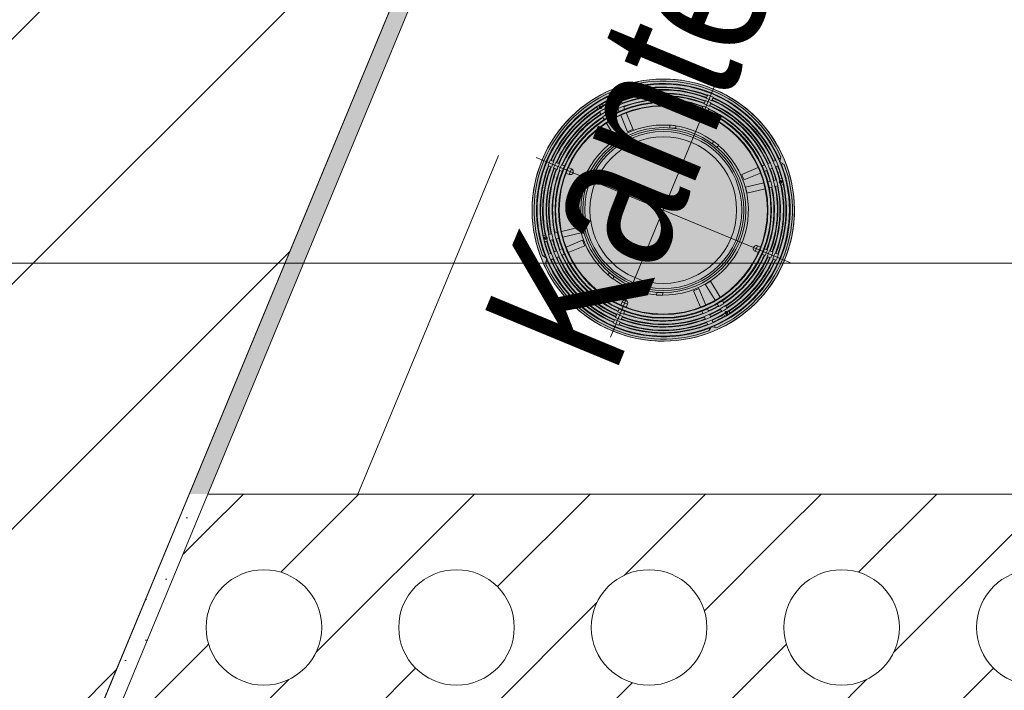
# Model space of a CAD drawing. Header units: metres. Extents: x -89 to 754, y -195 to 69.
# Tile 195 of 256: x 17.339 to 18.191, y 20.162 to 20.743. Entities that reach past the tile are written whole.
import ezdxf

# ---------------------------------------------------------------- set-up
doc = ezdxf.new("R2010")
doc.units = ezdxf.units.M
doc.header["$MEASUREMENT"] = 0
doc.linetypes.add('Strichlinie weit', pattern=[0.529167, 0.3175, -0.211667])
for name, color, linetype in [('00 Linien_Kreise_Splines', 7, 'Continuous'), ('10 Wand außen', 7, 'Continuous'), ('70 Entwässerung_Regenwasser', 7, 'Continuous'), ('70 Entwässerung_Schmutzwasser', 7, 'Continuous'), ('90 Allgemein Bemaßung', 7, 'Continuous'), ('90 Allgemein Hinweise', 7, 'Continuous'), ('95 Ausführungsplanung Bemaßung', 7, 'Continuous'), ('Neubau_95 Ausführungsplanung Bemaßung', 7, 'Continuous')]:
    doc.layers.add(name, color=color, linetype=linetype)
doc.styles.add('ERSTELLTER_STIL_3', font='ARIALN.TTF')
doc.dimstyles.new('ERSTELLTER_STIL__1', dxfattribs={"dimtxt": 0.125, "dimasz": 0.095143, "dimexe": 0.18, "dimexo": 0.25, "dimgap": 0, "dimtad": 1, "dimzin": 0, "dimdsep": 46, "dimtxsty": 'ERSTELLTER_STIL_3', "dimblk": 'ARROWHEAD_6', "dimblk1": 'ARROWHEAD_6', "dimblk2": 'ARROWHEAD_6', "dimcen": 0.09, "dimclrd": 7, "dimclre": 7, "dimclrt": 7, "dimazin": 0, "dimtfac": 1, "dimtdec": 4, "dimtmove": 0, "dimatfit": 3, "dimfxl": 1, "dimtolj": 1, "dimtzin": 0, "dimarcsym": 0})
doc.dimstyles.new('ERSTELLTER_STIL__4', dxfattribs={"dimtxt": 0.15, "dimasz": 0.095143, "dimexe": 0.18, "dimexo": 0.0625, "dimgap": 0, "dimtad": 1, "dimzin": 0, "dimdsep": 46, "dimtxsty": 'ERSTELLTER_STIL_3', "dimblk": 'ARROWHEAD_6', "dimblk1": 'ARROWHEAD_6', "dimblk2": 'ARROWHEAD_6', "dimcen": 0.09, "dimse1": 1, "dimse2": 1, "dimclrd": 7, "dimclre": 7, "dimclrt": 7, "dimazin": 0, "dimtfac": 1, "dimtdec": 4, "dimtmove": 0, "dimatfit": 3, "dimfxl": 1, "dimtolj": 1, "dimtzin": 0, "dimarcsym": 0})
doc.dimstyles.new('ERSTELLTER_STIL__7', dxfattribs={"dimtxt": 0.125, "dimasz": 0.091787, "dimexe": 0.18, "dimexo": 0.04, "dimgap": 0, "dimtad": 1, "dimtih": 1, "dimtoh": 1, "dimzin": 0, "dimdsep": 46, "dimtxsty": 'ERSTELLTER_STIL_3', "dimblk": 'ARROWHEAD_5', "dimblk1": 'ARROWHEAD_5', "dimblk2": 'ARROWHEAD_5', "dimcen": 0.09, "dimclrd": 7, "dimclre": 7, "dimclrt": 7, "dimazin": 0, "dimtfac": 1, "dimtdec": 4, "dimtmove": 0, "dimatfit": 3, "dimfxl": 1, "dimtolj": 1, "dimtzin": 0, "dimarcsym": 0})
doc.dimstyles.new('ERSTELLTER_STIL__8', dxfattribs={"dimtxt": 0.125, "dimasz": 0.091787, "dimexe": 0.18, "dimexo": 0.04, "dimgap": 0, "dimtad": 1, "dimtih": 1, "dimtoh": 1, "dimzin": 0, "dimdsep": 46, "dimtxsty": 'ERSTELLTER_STIL_3', "dimblk": 'ARROWHEAD_5', "dimblk1": 'ARROWHEAD_5', "dimblk2": 'ARROWHEAD_5', "dimcen": 0.09, "dimclrd": 7, "dimclre": 7, "dimclrt": 7, "dimazin": 0, "dimtfac": 1, "dimtdec": 4, "dimtmove": 2, "dimatfit": 3, "dimfxl": 1, "dimtolj": 1, "dimtzin": 0, "dimarcsym": 0})
pattern_1 = [(45, (0, 0), (-0.01767767, 0.01767767), [0, -0.025])]

# ---------------------------------------------------------------- blocks, each defined once
blk = doc.blocks.new('*X123')
at = {"layer": '10 Wand außen', "color": 250, "linetype": 'Continuous', "lineweight": 18, "true_color": 0x1f1f1f}
for p, q in [((17.5, 20.3), (17.53221, 20.33221)), ((17.56451, 20.26451), (17.63221, 20.33221)), ((17.59512, 20.19512), (17.73221, 20.33221)), ((17.75202, 20.25202), (17.83221, 20.33221)), ((17.86179, 20.26179), (17.93221, 20.33221)), ((18, 20.3), (18.03221, 20.33221)), ((18.06451, 20.26451), (18.13221, 20.33221)), ((18.09512, 20.19512), (18.23221, 20.33221)), ((17.47978, 20.27978), (17.5, 20.3)), ((17.93118, 20.23118), (18, 20.3)), ((17.69512, 20.09512), (17.83821, 20.23821)), ((17.40907, 20.10907), (17.5, 20.2)), ((17.5, 20.2), (17.50215, 20.20215)), ((17.89785, 20.09785), (18, 20.2)), ((18, 20.2), (18.00215, 20.20215)), ((17.59221, 20.09221), (17.68131, 20.18131)), ((18.09221, 20.09221), (18.18131, 20.18131)), ((17.5, 20.1), (17.57155, 20.17155)), ((17.79221, 20.09221), (17.86882, 20.16882)), ((18, 20.1), (18.07155, 20.17155))]:
    blk.add_line(p, q, dxfattribs=at)
for centre in [(17.55, 20.21667), (17.71667, 20.21667), (17.88333, 20.21667), (18.05, 20.21667), (18.21667, 20.21667)]:
    blk.add_circle(centre, 0.05, dxfattribs=at)
blk = doc.blocks.new('*D609')
at = {"layer": '95 Ausführungsplanung Bemaßung', "color": 7, "linetype": 'Continuous', "lineweight": 9}
for p, q in [((18.278, 24.70812), (18.2238, 24.83898)), ((18.2509, 24.77355), (18.27965, 24.84294)), ((18.33764, 24.73762), (18.16416, 24.80948)), ((14.98903, 16.89869), (18.2509, 24.77355)), ((14.96193, 16.96411), (15.01613, 16.83326)), ((15.07577, 16.86276), (14.90228, 16.93462)), ((14.96028, 16.82929), (14.98903, 16.89869))]:
    blk.add_line(p, q, dxfattribs=at)
at = {"layer": '95 Ausführungsplanung Bemaßung', "color": 7, "lineweight": 9, "insert": (16.54762, 20.64866), "char_height": 0.15, "attachment_point": 7, "rotation": 67.5, "style": 'ERSTELLTER_STIL_3'}
blk.add_mtext('\\A1;{\\pql;\\fArial Narrow|b0|i0|c0|p0;\\W1.000000;8,52\\fArial Narrow|b0|i0|c0|p0;\\W1.000000;\\A1{\\H.66x;\\S5^  ;}}', dxfattribs=at)
blk = doc.blocks.new('ARROWHEAD_6')
at = {"color": 0, "linetype": 'Continuous', "lineweight": 0}
for p, q in [((-0.5, -0.5), (0.5, 0.5)), ((0, 0), (-1, 0))]:
    blk.add_line(p, q, dxfattribs=at)
blk = doc.blocks.new('*D626')
at = {"layer": 'Neubau_95 Ausführungsplanung Bemaßung', "linetype": 'Continuous', "lineweight": 9}
for points in [[(15.66407, 17.59529), (15.5845, 17.65005), (15.56778, 17.60293)], [(14.41682, 16.7619), (14.44661, 16.85378), (14.39668, 16.85637)]]:
    blk.add_hatch(color=7, dxfattribs=at).paths.add_polyline_path(points)
at = {"layer": 'Neubau_95 Ausführungsplanung Bemaßung', "color": 7, "linetype": 'Continuous', "lineweight": 9}
for p, q in [((15.56778, 17.60293), (15.5845, 17.65005)), ((15.66407, 17.59529), (15.5845, 17.65005)), ((15.66407, 17.59529), (15.56778, 17.60293)), ((14.39668, 16.85637), (14.44661, 16.85378)), ((14.41682, 16.7619), (14.39668, 16.85637)), ((14.41682, 16.7619), (14.44661, 16.85378))]:
    blk.add_line(p, q, dxfattribs=at)
blk.add_arc((15.31887, 16.7619), 0.90205, 73.42888, 174.07112, dxfattribs=at)
at = {"layer": 'Neubau_95 Ausführungsplanung Bemaßung', "color": 7, "lineweight": 9, "char_height": 0.125, "attachment_point": 7, "style": 'ERSTELLTER_STIL_3'}
for s, insert in [('\\A1;{\\pql;\\fArial Narrow|b0|i0|c0|p0;\\W1.000000;ca. 112,50°}', (13.77402, 17.67309)), ('\\A1;{\\pql;\\fArial Narrow|b0|i0|c0|p0;\\W1.000000;parallel zum Bestand}', (13.77402, 17.49809))]:
    blk.add_mtext(s, dxfattribs=dict(at, insert=insert))
blk = doc.blocks.new('ARROWHEAD_5')
at = {"linetype": 'Continuous', "lineweight": 0}
blk.add_hatch(color=0, dxfattribs=at).paths.add_polyline_path([(-1, 0.2679), (0, 0), (-1, -0.2679)])
at = {"color": 0, "linetype": 'Continuous', "lineweight": 0}
blk.add_line((0, 0), (-1, 0), dxfattribs=at)
blk = doc.blocks.new('*D627')
at = {"layer": 'Neubau_95 Ausführungsplanung Bemaßung', "linetype": 'Continuous', "lineweight": 9}
for points in [[(17.39333, 24.6369), (17.37201, 24.54269), (17.42198, 24.54465)], [(18.12638, 23.53982), (18.05211, 23.60159), (18.03118, 23.55618)]]:
    blk.add_hatch(color=7, dxfattribs=at).paths.add_polyline_path(points)
at = {"layer": 'Neubau_95 Ausführungsplanung Bemaßung', "color": 7, "linetype": 'Continuous', "lineweight": 9}
for p, q in [((17.39333, 24.6369), (17.37201, 24.54269)), ((17.39333, 24.6369), (17.42198, 24.54465)), ((17.42198, 24.54465), (17.37201, 24.54269)), ((18.03118, 23.55618), (18.05211, 23.60159)), ((18.12638, 23.53982), (18.05211, 23.60159)), ((18.12638, 23.53982), (18.03118, 23.55618))]:
    blk.add_line(p, q, dxfattribs=at)
blk.add_arc((18.5808, 24.6369), 1.18747, 184.50297, 242.99703, dxfattribs=at)
at = {"layer": 'Neubau_95 Ausführungsplanung Bemaßung', "color": 7, "lineweight": 9, "char_height": 0.125, "attachment_point": 7, "style": 'ERSTELLTER_STIL_3'}
for s, insert in [('\\A1;{\\pql;\\fArial Narrow|b0|i0|c0|p0;\\W1.000000;ca. 67,50°}', (16.28319, 23.93273)), ('\\A1;{\\pql;\\fArial Narrow|b0|i0|c0|p0;\\W1.000000;parallel zum Bestand}', (16.28319, 23.75773))]:
    blk.add_mtext(s, dxfattribs=dict(at, insert=insert))
blk = doc.blocks.new('*D628')
at = {"layer": 'Neubau_95 Ausführungsplanung Bemaßung', "linetype": 'Continuous', "lineweight": 9}
for points in [[(7.01946, 24.6369), (6.9901, 24.54488), (7.04004, 24.54253)], [(5.64821, 23.72066), (5.72752, 23.66553), (5.74446, 23.71257)]]:
    blk.add_hatch(color=7, dxfattribs=at).paths.add_polyline_path(points)
at = {"layer": 'Neubau_95 Ausführungsplanung Bemaßung', "color": 7, "linetype": 'Continuous', "lineweight": 9}
for p, q in [((7.01946, 24.6369), (6.9901, 24.54488)), ((7.01946, 24.6369), (7.04004, 24.54253)), ((7.04004, 24.54253), (6.9901, 24.54488)), ((5.64821, 23.72066), (5.74446, 23.71257)), ((5.64821, 23.72066), (5.72752, 23.66553)), ((5.74446, 23.71257), (5.72752, 23.66553))]:
    blk.add_line(p, q, dxfattribs=at)
blk.add_arc((6.02773, 24.6369), 0.99173, 252.89234, 354.60766, dxfattribs=at)
at = {"layer": 'Neubau_95 Ausführungsplanung Bemaßung', "color": 7, "lineweight": 9, "char_height": 0.125, "attachment_point": 7, "style": 'ERSTELLTER_STIL_3'}
for s, insert in [('\\A1;{\\pql;\\fArial Narrow|b0|i0|c0|p0;\\W1.000000;ca. 112,50°}', (5.97242, 23.58337)), ('\\A1;{\\pql;\\fArial Narrow|b0|i0|c0|p0;\\W1.000000;parallel zum Bestand}', (5.97242, 23.40837))]:
    blk.add_mtext(s, dxfattribs=dict(at, insert=insert))
blk = doc.blocks.new('KGF 125-Top')
at = {"layer": '70 Entwässerung_Regenwasser', "linetype": 'Continuous', "lineweight": 0, "true_color": 0xfeb87f}
blk.add_hatch(color=31, dxfattribs=at).paths.add_polyline_path([(0.23268, 0.11917, 1), (0.00567, 0.11917, 1)])
at = {"layer": '70 Entwässerung_Regenwasser', "color": 7, "linetype": 'Continuous', "lineweight": 9}
for p, q in [((0.11917, 0), (0.11917, 0.23835)), ((0.11659, 0.22278), (0.11659, 0.22604)), ((0.12176, 0.22604), (0.12176, 0.22278)), ((0.11659, 0.21758), (0.11659, 0.22084)), ((0.11659, 0.21282), (0.11659, 0.21564)), ((0.12176, 0.22084), (0.12176, 0.21758)), ((0.12176, 0.21564), (0.12176, 0.21282)), ((0.11646, 0.20625), (0.12189, 0.20625)), ((0.11659, 0.20625), (0.11659, 0.20922)), ((0.12176, 0.20922), (0.12176, 0.20625)), ((0.04049, 0.19598), (0.03766, 0.19564)), ((0.04266, 0.20065), (0.04237, 0.1979)), ((0.04254, 0.19946), (0.04346, 0.19854)), ((0.04596, 0.19605), (0.04718, 0.19482)), ((0.19117, 0.19482), (0.19239, 0.19605)), ((0.19489, 0.19854), (0.19581, 0.19946)), ((0.19598, 0.1979), (0.19569, 0.20065)), ((0.20069, 0.19564), (0.19786, 0.19598)), ((0.03981, 0.19489), (0.03891, 0.19579)), ((0.04353, 0.19117), (0.0423, 0.19239)), ((0.04721, 0.18749), (0.04598, 0.18872)), ((0.04963, 0.19237), (0.05086, 0.19114)), ((0.05331, 0.18869), (0.05478, 0.18722)), ((0.09636, 0.18938), (0.09709, 0.18716)), ((0.10207, 0.18878), (0.09709, 0.18716)), ((0.10141, 0.19082), (0.10207, 0.18878)), ((0.13694, 0.19082), (0.13628, 0.18878)), ((0.13628, 0.18878), (0.14126, 0.18716)), ((0.14199, 0.18938), (0.14126, 0.18716)), ((0.18357, 0.18722), (0.18504, 0.18869)), ((0.18749, 0.19114), (0.18872, 0.19237)), ((0.19237, 0.18872), (0.19114, 0.18749)), ((0.19605, 0.19239), (0.19482, 0.19117)), ((0.19944, 0.19579), (0.19854, 0.19489)), ((0.03464, 0.18381), (0.03159, 0.1796)), ((0.03159, 0.1796), (0.03365, 0.1781)), ((0.03333, 0.18053), (0.03586, 0.18053)), ((0.03462, 0.17935), (0.0345, 0.17932)), ((0.03459, 0.17926), (0.03459, 0.1818)), ((0.03488, 0.17943), (0.03462, 0.17935)), ((0.03464, 0.18381), (0.0367, 0.18231)), ((0.03517, 0.17957), (0.03488, 0.17943)), ((0.03542, 0.17979), (0.03517, 0.17957)), ((0.03561, 0.18008), (0.03542, 0.17979)), ((0.03571, 0.18041), (0.03561, 0.18008)), ((0.03571, 0.18099), (0.03573, 0.18074)), ((0.03573, 0.18074), (0.03571, 0.18041)), ((0.03863, 0.1809), (0.04091, 0.17925)), ((0.05113, 0.18357), (0.04966, 0.18504)), ((0.06464, 0.17006), (0.05368, 0.18102)), ((0.05733, 0.18467), (0.06829, 0.17371)), ((0.17006, 0.17371), (0.18102, 0.18467)), ((0.18467, 0.18102), (0.17371, 0.17006)), ((0.18869, 0.18504), (0.18722, 0.18357)), ((0.19972, 0.1809), (0.19744, 0.17925)), ((0.20371, 0.18381), (0.20165, 0.18231)), ((0.20228, 0.18058), (0.20482, 0.18058)), ((0.20244, 0.18058), (0.20245, 0.18088)), ((0.20251, 0.18024), (0.20244, 0.18058)), ((0.20245, 0.18088), (0.20249, 0.18112)), ((0.20249, 0.18112), (0.2025, 0.18117)), ((0.20267, 0.17993), (0.20251, 0.18024)), ((0.20292, 0.17968), (0.20267, 0.17993)), ((0.20322, 0.17951), (0.20292, 0.17968)), ((0.20355, 0.17942), (0.20322, 0.17951)), ((0.20355, 0.17931), (0.20355, 0.18184)), ((0.2038, 0.17939), (0.20355, 0.17942)), ((0.20676, 0.1796), (0.20371, 0.18381)), ((0.20676, 0.1796), (0.2047, 0.1781)), ((0.03558, 0.1767), (0.03785, 0.17505)), ((0.03978, 0.17364), (0.04188, 0.17212)), ((0.04284, 0.17785), (0.04494, 0.17632)), ((0.04786, 0.1742), (0.06099, 0.16466)), ((0.19049, 0.1742), (0.17736, 0.16466)), ((0.19551, 0.17785), (0.19341, 0.17632)), ((0.19857, 0.17364), (0.19647, 0.17212)), ((0.20277, 0.1767), (0.2005, 0.17505)), ((0.0448, 0.17), (0.05794, 0.16045)), ((0.05981, 0.16311), (0.05833, 0.16104)), ((0.06099, 0.16466), (0.06032, 0.16379)), ((0.1776, 0.16435), (0.17736, 0.16466)), ((0.18041, 0.16045), (0.1776, 0.16435)), ((0.19355, 0.17), (0.18041, 0.16045)), ((0.05833, 0.16104), (0.05794, 0.16045)), ((0.01231, 0.12176), (0.01557, 0.12176)), ((0.01751, 0.12176), (0.02077, 0.12176)), ((0.02271, 0.12176), (0.02553, 0.12176)), ((0.02913, 0.12176), (0.0321, 0.12176)), ((0.0321, 0.11646), (0.0321, 0.12189)), ((0.20625, 0.11646), (0.20625, 0.12189)), ((0.20625, 0.12176), (0.20922, 0.12176)), ((0.21282, 0.12176), (0.21564, 0.12176)), ((0.21758, 0.12176), (0.22084, 0.12176)), ((0.22278, 0.12176), (0.22604, 0.12176)), ((0, 0.11917), (0.23835, 0.11917)), ((0.01557, 0.11659), (0.01231, 0.11659)), ((0.02077, 0.11659), (0.01751, 0.11659)), ((0.02553, 0.11659), (0.02271, 0.11659)), ((0.0321, 0.11659), (0.02913, 0.11659)), ((0.20922, 0.11659), (0.20625, 0.11659)), ((0.21564, 0.11659), (0.21282, 0.11659)), ((0.22084, 0.11659), (0.21758, 0.11659)), ((0.22604, 0.11659), (0.22278, 0.11659)), ((0.05794, 0.0779), (0.0448, 0.06835)), ((0.05794, 0.0779), (0.05988, 0.07514)), ((0.17969, 0.07684), (0.18041, 0.0779)), ((0.18041, 0.0779), (0.19355, 0.06835)), ((0.06099, 0.07369), (0.04786, 0.06415)), ((0.05368, 0.05733), (0.06464, 0.06829)), ((0.0603, 0.07458), (0.06099, 0.07369)), ((0.17371, 0.06829), (0.18467, 0.05733)), ((0.17736, 0.07369), (0.17953, 0.07661)), ((0.17736, 0.07369), (0.19049, 0.06415)), ((0.03365, 0.06025), (0.03159, 0.05875)), ((0.03785, 0.0633), (0.03558, 0.06165)), ((0.04188, 0.06623), (0.03978, 0.06471)), ((0.04494, 0.06203), (0.04284, 0.0605)), ((0.06829, 0.06464), (0.05733, 0.05368)), ((0.18102, 0.05368), (0.17006, 0.06464)), ((0.19341, 0.06203), (0.19551, 0.0605)), ((0.19647, 0.06623), (0.19857, 0.06471)), ((0.2005, 0.0633), (0.20277, 0.06165)), ((0.2047, 0.06025), (0.20676, 0.05875)), ((0.03464, 0.05454), (0.03159, 0.05875)), ((0.03353, 0.05777), (0.03607, 0.05777)), ((0.03455, 0.05896), (0.0348, 0.05893)), ((0.0367, 0.05604), (0.03464, 0.05454)), ((0.0348, 0.05651), (0.0348, 0.05904)), ((0.0348, 0.05893), (0.03513, 0.05884)), ((0.03513, 0.05884), (0.03543, 0.05867)), ((0.03543, 0.05867), (0.03568, 0.05842)), ((0.03568, 0.05842), (0.03584, 0.05811)), ((0.03584, 0.05811), (0.03591, 0.05777)), ((0.03586, 0.05723), (0.03585, 0.05718)), ((0.0359, 0.05747), (0.03586, 0.05723)), ((0.03591, 0.05777), (0.0359, 0.05747)), ((0.04091, 0.0591), (0.03863, 0.05745)), ((0.04966, 0.05331), (0.05113, 0.05478)), ((0.05478, 0.05113), (0.05331, 0.04966)), ((0.0921, 0.05281), (0.09144, 0.05077)), ((0.0921, 0.05281), (0.09709, 0.05119)), ((0.09709, 0.05119), (0.09636, 0.04897)), ((0.13628, 0.04957), (0.14126, 0.05119)), ((0.14126, 0.05119), (0.14199, 0.04897)), ((0.18504, 0.04966), (0.18357, 0.05113)), ((0.18722, 0.05478), (0.18869, 0.05331)), ((0.19744, 0.0591), (0.19972, 0.05745)), ((0.20165, 0.05604), (0.20371, 0.05454)), ((0.20249, 0.05782), (0.20502, 0.05782)), ((0.20262, 0.05761), (0.20264, 0.05794)), ((0.20264, 0.05736), (0.20262, 0.05761)), ((0.20264, 0.05794), (0.20274, 0.05827)), ((0.20274, 0.05827), (0.20293, 0.05856)), ((0.20293, 0.05856), (0.20318, 0.05878)), ((0.20318, 0.05878), (0.20347, 0.05892)), ((0.20347, 0.05892), (0.20373, 0.059)), ((0.20676, 0.05875), (0.20371, 0.05454)), ((0.20373, 0.059), (0.20385, 0.05903)), ((0.20376, 0.05655), (0.20376, 0.05909)), ((0.03766, 0.04271), (0.04049, 0.04237)), ((0.03891, 0.04256), (0.03981, 0.04346)), ((0.0423, 0.04596), (0.04353, 0.04718)), ((0.04718, 0.04353), (0.04596, 0.0423)), ((0.04598, 0.04963), (0.04721, 0.05086)), ((0.05086, 0.04721), (0.04963, 0.04598)), ((0.13628, 0.04957), (0.13694, 0.04753)), ((0.18872, 0.04598), (0.18749, 0.04721)), ((0.19114, 0.05086), (0.19237, 0.04963)), ((0.19239, 0.0423), (0.19117, 0.04353)), ((0.19482, 0.04718), (0.19605, 0.04596)), ((0.19786, 0.04237), (0.20069, 0.04271)), ((0.19854, 0.04346), (0.19944, 0.04256)), ((0.04237, 0.04045), (0.04266, 0.0377)), ((0.04346, 0.03981), (0.04254, 0.03889)), ((0.19581, 0.03889), (0.19489, 0.03981)), ((0.19569, 0.0377), (0.19598, 0.04045)), ((0.11646, 0.0321), (0.12189, 0.0321)), ((0.11659, 0.02913), (0.11659, 0.0321)), ((0.12176, 0.0321), (0.12176, 0.02913)), ((0.11659, 0.02271), (0.11659, 0.02553)), ((0.11659, 0.01751), (0.11659, 0.02077)), ((0.12176, 0.02553), (0.12176, 0.02271)), ((0.12176, 0.02077), (0.12176, 0.01751)), ((0.11659, 0.01231), (0.11659, 0.01557)), ((0.12176, 0.01557), (0.12176, 0.01231))]:
    blk.add_line(p, q, dxfattribs=at)
for centre, radius in [((0.11917, 0.11917), 0.1135), ((0.11917, 0.11917), 0.10917), ((0.11917, 0.11917), 0.09369), ((0.11917, 0.11917), 0.09314), ((0.11917, 0.11917), 0.09054), ((0.11917, 0.11917), 0.09008), ((0.11917, 0.11917), 0.07148), ((0.11917, 0.11917), 0.06975), ((0.03459, 0.18053), 0.00104), ((0.11917, 0.11917), 0.06801), ((0.11917, 0.11917), 0.0635), ((0.20355, 0.18058), 0.00104), ((0.0348, 0.05777), 0.00104), ((0.20376, 0.05782), 0.00104)]:
    blk.add_circle(centre, radius, dxfattribs=at)
for centre, radius, start, end in [((0.11917, 0.11917), 0.1135, 0, 180), ((0.11917, 0.11917), 0.11177, 46.79793, 133.20207), ((0.11917, 0.11917), 0.10657, 91.38828, 178.61172), ((0.11917, 0.11917), 0.10397, 91.42299, 142.56746), ((0.11917, 0.11917), 0.10969, 46.34879, 133.65121), ((0.11917, 0.11917), 0.10616, 91.3936, 133.6064), ((0.11917, 0.11917), 0.10443, 91.41673, 133.58327), ((0.11917, 0.11917), 0.1069, 88.61602, 91.38398), ((0.11917, 0.11917), 0.10364, 88.57246, 91.42754), ((0.11917, 0.11917), 0.10657, 1.38828, 88.61172), ((0.11917, 0.11917), 0.10616, 46.3936, 88.6064), ((0.11917, 0.11917), 0.10443, 46.41673, 88.58327), ((0.11917, 0.11917), 0.10397, 37.43254, 88.57701), ((0.11917, 0.11917), 0.10137, 91.45949, 142.53072), ((0.11917, 0.11917), 0.09877, 91.4979, 142.49204), ((0.11917, 0.11917), 0.09617, 91.5384, 142.45128), ((0.11917, 0.11917), 0.10096, 91.46537, 133.53463), ((0.11917, 0.11917), 0.09923, 91.49097, 133.50903), ((0.11917, 0.11917), 0.09576, 91.54494, 133.45506), ((0.11917, 0.11917), 0.1017, 88.54526, 91.45474), ((0.11917, 0.11917), 0.09844, 88.49706, 91.50294), ((0.11917, 0.11917), 0.0965, 88.46688, 91.53312), ((0.11917, 0.11917), 0.10137, 37.46928, 88.54051), ((0.11917, 0.11917), 0.10096, 46.46537, 88.53463), ((0.11917, 0.11917), 0.09923, 46.49097, 88.50903), ((0.11917, 0.11917), 0.09877, 37.50796, 88.5021), ((0.11917, 0.11917), 0.09617, 37.54872, 88.4616), ((0.11917, 0.11917), 0.09576, 46.54494, 88.45506), ((0.11917, 0.20625), 0.00258, 180, 0), ((0.04023, 0.19812), 0.00216, 276.88205, 353.99892), ((0.19812, 0.19812), 0.00216, 186.00108, 263.11795), ((0.11917, 0.11917), 0.11177, 136.83209, 223.16791), ((0.11917, 0.11917), 0.10969, 136.34879, 223.65121), ((0.11917, 0.11917), 0.10616, 136.3936, 142.59704), ((0.11917, 0.11917), 0.10443, 136.41673, 142.57376), ((0.11917, 0.11917), 0.10096, 136.46537, 142.52479), ((0.11917, 0.11917), 0.09923, 136.49097, 142.49902), ((0.11917, 0.11917), 0.07367, 108, 247.91988), ((0.11917, 0.11917), 0.07382, 103.92785, 108), ((0.11917, 0.11917), 0.07367, 76.08012, 103.91988), ((0.11917, 0.11917), 0.07382, 72, 76.07215), ((0.11917, 0.11917), 0.07367, 288, 72), ((0.11917, 0.11917), 0.09923, 37.50098, 43.50903), ((0.11917, 0.11917), 0.10096, 37.47521, 43.53463), ((0.11917, 0.11917), 0.10443, 37.42624, 43.58327), ((0.11917, 0.11917), 0.10616, 37.40296, 43.6064), ((0.11917, 0.11917), 0.10969, 316.34879, 43.65121), ((0.11917, 0.11917), 0.11177, 316.83209, 43.16791), ((0.11917, 0.11917), 0.10616, 145.40296, 178.6064), ((0.03459, 0.18053), 0.00121, 22.49704, 265.58848), ((0.11917, 0.11917), 0.10386, 144.61098, 145.43401), ((0.11917, 0.11917), 0.10148, 142.53226, 145.46774), ((0.11917, 0.11917), 0.10386, 142.56599, 143.47453), ((0.11917, 0.11917), 0.09866, 142.49042, 145.50958), ((0.11917, 0.11917), 0.09576, 136.54494, 142.44469), ((0.11917, 0.11917), 0.09576, 37.55531, 43.45506), ((0.11917, 0.11917), 0.09866, 34.49042, 37.50958), ((0.11917, 0.11917), 0.10148, 34.53226, 37.46774), ((0.11917, 0.11917), 0.10386, 36.65061, 37.43401), ((0.20355, 0.18058), 0.00121, 281.76508, 150.32055), ((0.11917, 0.11917), 0.10386, 34.56599, 35.43502), ((0.11917, 0.11917), 0.10616, 1.3936, 34.59704), ((0.11917, 0.11917), 0.10443, 145.42624, 178.58327), ((0.11917, 0.11917), 0.10397, 145.43254, 178.57701), ((0.11917, 0.11917), 0.10137, 145.46928, 178.54051), ((0.11917, 0.11917), 0.10096, 145.47521, 178.53463), ((0.11917, 0.11917), 0.09923, 145.50098, 178.50903), ((0.11917, 0.11917), 0.09877, 145.50796, 178.5021), ((0.11917, 0.11917), 0.09617, 145.54872, 178.4616), ((0.11917, 0.11917), 0.09576, 145.55531, 178.45506), ((0.11917, 0.11917), 0.09628, 142.45299, 145.54701), ((0.11917, 0.11917), 0.07459, 133.01641, 136.98359), ((0.11917, 0.11917), 0.07459, 43.01641, 46.98359), ((0.11917, 0.11917), 0.09628, 34.45299, 37.54701), ((0.11917, 0.11917), 0.09576, 1.54494, 34.44469), ((0.11917, 0.11917), 0.09617, 1.5384, 34.45128), ((0.11917, 0.11917), 0.09877, 1.4979, 34.49204), ((0.11917, 0.11917), 0.09923, 1.49097, 34.49902), ((0.11917, 0.11917), 0.10096, 1.46537, 34.52479), ((0.11917, 0.11917), 0.10137, 1.45949, 34.53072), ((0.11917, 0.11917), 0.10397, 1.42299, 34.56746), ((0.11917, 0.11917), 0.10443, 1.41673, 34.57376), ((0.11917, 0.11917), 0.1069, 178.61602, 181.38398), ((0.11917, 0.11917), 0.10364, 178.57246, 181.42754), ((0.11917, 0.11917), 0.1017, 178.54526, 181.45474), ((0.11917, 0.11917), 0.09844, 178.49706, 181.50294), ((0.11917, 0.11917), 0.0965, 178.46688, 181.53312), ((0.0321, 0.11917), 0.00258, 270, 90), ((0.20625, 0.11917), 0.00258, 90, 270), ((0.11917, 0.11917), 0.0965, 358.46688, 1.53312), ((0.11917, 0.11917), 0.09844, 358.49706, 1.50294), ((0.11917, 0.11917), 0.1017, 358.54526, 1.45474), ((0.11917, 0.11917), 0.10364, 358.57246, 1.42754), ((0.11917, 0.11917), 0.1069, 358.61602, 1.38398), ((0.11917, 0.11917), 0.1135, 180, 0), ((0.11917, 0.11917), 0.10657, 181.38828, 268.61172), ((0.11917, 0.11917), 0.10616, 181.3936, 214.59704), ((0.11917, 0.11917), 0.10443, 181.41673, 214.57376), ((0.11917, 0.11917), 0.10397, 181.42299, 214.56746), ((0.11917, 0.11917), 0.10137, 181.45949, 214.53072), ((0.11917, 0.11917), 0.10096, 181.46537, 214.52479), ((0.11917, 0.11917), 0.09923, 181.49097, 214.49902), ((0.11917, 0.11917), 0.09877, 181.4979, 214.49204), ((0.11917, 0.11917), 0.09617, 181.5384, 214.45128), ((0.11917, 0.11917), 0.09576, 181.54494, 214.44469), ((0.11917, 0.11917), 0.10657, 271.38828, 358.61172), ((0.11917, 0.11917), 0.09576, 325.55531, 358.45506), ((0.11917, 0.11917), 0.09617, 325.54872, 358.4616), ((0.11917, 0.11917), 0.09877, 325.50796, 358.5021), ((0.11917, 0.11917), 0.09923, 325.50098, 358.50903), ((0.11917, 0.11917), 0.10096, 325.47521, 358.53463), ((0.11917, 0.11917), 0.10137, 325.46928, 358.54051), ((0.11917, 0.11917), 0.10397, 325.43254, 358.57701), ((0.11917, 0.11917), 0.10443, 325.42624, 358.58327), ((0.11917, 0.11917), 0.10616, 325.40296, 358.6064), ((0.11917, 0.11917), 0.07459, 223.01641, 226.98359), ((0.11917, 0.11917), 0.07459, 313.01641, 316.98359), ((0.11917, 0.11917), 0.10386, 214.56599, 215.43502), ((0.11917, 0.11917), 0.10148, 214.53226, 217.46774), ((0.11917, 0.11917), 0.09866, 214.49042, 217.50958), ((0.11917, 0.11917), 0.09628, 214.45299, 217.54701), ((0.11917, 0.11917), 0.09617, 217.54872, 268.4616), ((0.11917, 0.11917), 0.09576, 217.55531, 223.45506), ((0.11917, 0.11917), 0.09617, 271.5384, 322.45128), ((0.11917, 0.11917), 0.09576, 316.54494, 322.44469), ((0.11917, 0.11917), 0.09628, 322.45299, 325.54701), ((0.11917, 0.11917), 0.09866, 322.49042, 325.50958), ((0.11917, 0.11917), 0.10148, 322.53226, 325.46774), ((0.11917, 0.11917), 0.10386, 324.61098, 325.43401), ((0.0348, 0.05777), 0.00121, 101.76508, 330.32055), ((0.11917, 0.11917), 0.10616, 217.40296, 223.6064), ((0.11917, 0.11917), 0.10386, 216.65061, 217.43401), ((0.11917, 0.11917), 0.10443, 217.42624, 223.58327), ((0.11917, 0.11917), 0.10397, 217.43254, 268.57701), ((0.11917, 0.11917), 0.10137, 217.46928, 268.54051), ((0.11917, 0.11917), 0.10096, 217.47521, 223.53463), ((0.11917, 0.11917), 0.09923, 217.50098, 223.50903), ((0.11917, 0.11917), 0.09877, 217.50796, 268.5021), ((0.11917, 0.11917), 0.09877, 271.4979, 322.49204), ((0.11917, 0.11917), 0.10137, 271.45949, 322.53072), ((0.11917, 0.11917), 0.10397, 271.42299, 322.56746), ((0.11917, 0.11917), 0.09923, 316.49097, 322.49902), ((0.11917, 0.11917), 0.10096, 316.46537, 322.52479), ((0.11917, 0.11917), 0.10443, 316.41673, 322.57376), ((0.11917, 0.11917), 0.10616, 316.3936, 322.59704), ((0.11917, 0.11917), 0.10386, 322.56599, 323.47453), ((0.20376, 0.05782), 0.00121, 202.49704, 85.58848), ((0.11917, 0.11917), 0.10443, 226.41673, 268.58327), ((0.11917, 0.11917), 0.10096, 226.46537, 268.53463), ((0.11917, 0.11917), 0.09923, 226.49097, 268.50903), ((0.11917, 0.11917), 0.09576, 226.54494, 268.45506), ((0.11917, 0.11917), 0.07382, 247.92785, 252), ((0.11917, 0.11917), 0.07367, 252, 283.91988), ((0.11917, 0.11917), 0.09576, 271.54494, 313.45506), ((0.11917, 0.11917), 0.09923, 271.49097, 313.50903), ((0.11917, 0.11917), 0.10096, 271.46537, 313.53463), ((0.11917, 0.11917), 0.10443, 271.41673, 313.58327), ((0.11917, 0.11917), 0.07382, 283.92785, 288), ((0.04023, 0.04023), 0.00216, 6.00108, 83.11795), ((0.11917, 0.11917), 0.11177, 226.79793, 313.20207), ((0.11917, 0.11917), 0.10969, 226.34879, 313.65121), ((0.11917, 0.11917), 0.10616, 226.3936, 268.6064), ((0.11917, 0.0321), 0.00258, 0, 180), ((0.11917, 0.11917), 0.10616, 271.3936, 313.6064), ((0.19812, 0.04023), 0.00216, 96.88205, 173.99892), ((0.11917, 0.11917), 0.0965, 268.46688, 271.53312), ((0.11917, 0.11917), 0.09844, 268.49706, 271.50294), ((0.11917, 0.11917), 0.1017, 268.54526, 271.45474), ((0.11917, 0.11917), 0.10364, 268.57246, 271.42754), ((0.11917, 0.11917), 0.1069, 268.61602, 271.38398)]:
    blk.add_arc(centre, radius, start, end, dxfattribs=at)
for p in [(0.00567, 0.11917), (0.23268, 0.11917)]:
    blk.add_point(p, dxfattribs=at)
blk = doc.blocks.new('*D789')
at = {"layer": '95 Ausführungsplanung Bemaßung', "color": 7, "linetype": 'Continuous', "lineweight": 9}
for p, q in [((16.63622, 19.23622), (16.70808, 19.4097)), ((16.57883, 19.30741), (16.70968, 19.36161)), ((16.73757, 19.35006), (16.60672, 19.29586)), ((16.64425, 19.33451), (16.67215, 19.32296)), ((16.67215, 19.32296), (17.00936, 19.18328)), ((16.97343, 19.09654), (17.04529, 19.27002)), ((16.94394, 19.15618), (17.07479, 19.21038)), ((17.00936, 19.18328), (17.07876, 19.15454))]:
    blk.add_line(p, q, dxfattribs=at)
at = {"layer": '95 Ausführungsplanung Bemaßung', "color": 7, "lineweight": 9, "insert": (16.7307, 19.32306), "char_height": 0.15, "attachment_point": 7, "rotation": 337.5, "style": 'ERSTELLTER_STIL_3'}
blk.add_mtext('\\A1;{\\pql;\\fArial Narrow|b0|i0|c0|p0;\\W1.000000;36\\fArial Narrow|b0|i0|c0|p0;\\W1.000000;\\A1{\\H.66x;\\S5^  ;}}', dxfattribs=at)
blk = doc.blocks.new('*D901')
at = {"layer": '90 Allgemein Bemaßung', "color": 7, "linetype": 'Continuous', "lineweight": 9}
for p, q in [((17.90622, 22.30228), (17.77462, 21.98457)), ((17.87029, 22.21554), (17.8009, 22.24428)), ((17.93572, 22.24264), (17.80487, 22.18844)), ((18.33223, 22.0242), (17.87029, 22.21554)), ((18.26681, 21.9971), (18.39766, 22.0513))]:
    blk.add_line(p, q, dxfattribs=at)
at = {"layer": '90 Allgemein Bemaßung', "color": 7, "lineweight": 9, "char_height": 0.125, "attachment_point": 7, "rotation": 337.5, "style": 'ERSTELLTER_STIL_3'}
for s, insert in [('\\A1;{\\pql;\\fArial Narrow|b0|i0|c0|p0;\\W1.000000;15}', (18.4037, 22.21107)), ('\\A1;{\\pql;\\fArial Narrow|b0|i0|c0|p0;\\W1.000000;50}', (18.03647, 22.17377))]:
    blk.add_mtext(s, dxfattribs=dict(at, insert=insert))

msp = doc.modelspace()

# ---------------------------------------------------------------- hatches: boundary and pattern name
at = {"layer": '10 Wand außen', "linetype": 'Continuous', "lineweight": 18, "true_color": 0x1f1f1f}
h = msp.add_hatch(dxfattribs=at)
h.set_pattern_fill('Mauerziegel_HLz_4_0001', color=250, style=0, pattern_type=2)
h.set_pattern_definition([(45, (0, 0), (-0.106066, 0.106066), [])])
h.paths.add_polyline_path([(18.82251, 24.5144), (16.57699, 19.09323), (16.71557, 19.03583), (16.78024, 19.00904), (16.91421, 18.95355), (19.0664, 24.1494)])
h = msp.add_hatch(dxfattribs=at)
h.set_pattern_fill('Gips_0001', color=250, style=0, pattern_type=2)
h.set_pattern_definition(pattern_1)
h.paths.add_polyline_path([(17.5015, 20.33221), (19.0882, 24.16285), (19.07434, 24.16859), (17.48526, 20.33221)])
h = msp.add_hatch(dxfattribs=at)
h.set_pattern_fill('Gips_0001', color=250, style=0, pattern_type=2)
h.set_pattern_definition(pattern_1)
h.paths.add_polyline_path([(17.5015, 20.33221), (17.48526, 20.33221), (17.38585, 20.09221), (17.40209, 20.09221)])

# ---------------------------------------------------------------- linework, layer by layer
at = {"layer": '00 Linien_Kreise_Splines', "color": 7, "linetype": 'Strichlinie weit', "lineweight": 9}
msp.add_line((17.63139, 20.33221), (19.21229, 24.14885), dxfattribs=at)
at = {"layer": '10 Wand außen', "color": 7, "linetype": 'Continuous', "lineweight": 9}
for p, q in [((17.48526, 20.33221), (17.38585, 20.09221)), ((17.48526, 20.33221), (17.38585, 20.09221)), ((17.40209, 20.09221), (17.5015, 20.33221)), ((17.40209, 20.09221), (17.5015, 20.33221))]:
    msp.add_line(p, q, dxfattribs=at)
at = {"layer": '10 Wand außen', "color": 7, "linetype": 'Continuous', "lineweight": 9, "flags": 128}
for points in [[(19.07434, 24.16859), (17.48526, 20.33221)], [(17.5015, 20.33221), (19.0882, 24.16285)], [(16.91421, 18.95355), (19.0664, 24.1494)], [(17.48526, 20.33221), (17.38585, 20.09221)], [(18.59766, 20.33221), (17.5015, 20.33221)]]:
    msp.add_lwpolyline(points, dxfattribs=at)
at = {"layer": '70 Entwässerung_Schmutzwasser', "color": 34, "linetype": 'Continuous', "lineweight": 18, "true_color": 0xa85100}
msp.add_line((12.45086, 20.53221), (19.73762, 20.53221), dxfattribs=at)

# ---------------------------------------------------------------- block references
at = {"layer": '10 Wand außen', "color": 7, "lineweight": 9}
msp.add_blockref('*X123', (0, 0), dxfattribs=at)
at = {"layer": '70 Entwässerung_Regenwasser', "color": 7, "linetype": 'Continuous', "lineweight": 9, "xscale": -0.9999999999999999, "rotation": 337.5000000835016}
msp.add_blockref('KGF 125-Top', (17.96011, 20.42242), dxfattribs=at)

# ---------------------------------------------------------------- texts
at = {"layer": '90 Allgemein Hinweise', "color": 7, "linetype": 'Continuous', "lineweight": 9, "insert": (17.85422, 20.43224), "char_height": 0.125, "attachment_point": 7, "rotation": 67.5, "style": 'ERSTELLTER_STIL_3'}
msp.add_mtext('\\A1;{\\pql;\\fArial Narrow|b0|i0|c0|p0;\\W1.000000;Kante Streifenfundament}', dxfattribs=at)

# ---------------------------------------------------------------- dimensions: what is measured, and where the dimension line sits
at = {"layer": '90 Allgemein Bemaßung', "color": 7, "linetype": 'Continuous', "lineweight": 9}
dim = msp.add_linear_dim(base=(17.87029, 22.21554), p1=(18.33568, 22.03253), p2=(17.19588, 20.58737), angle=157.5, dimstyle='ERSTELLTER_STIL__1', dxfattribs=at)
dim.commit()
dim.dimension.update_dxf_attribs({"geometry": '*D901', "text_midpoint": (18.14828, 22.1951), "dimtype": 160, "text_rotation": 337.5})
at = {"layer": '95 Ausführungsplanung Bemaßung', "color": 7, "linetype": 'Continuous', "lineweight": 9}
for base, p1, p2, angle, picture, middle, turn in [((18.2509, 24.77355), (15.31893, 16.76204), (18.5808, 24.6369), 67.5, '*D609', (16.59768, 21.05669), 67.5), ((17.00936, 19.18328), (17.19588, 20.58737), (17.50033, 20.36858), 337.5, '*D789', (17.0543, 19.27832), 337.5)]:
    dim = msp.add_linear_dim(base=base, p1=p1, p2=p2, angle=angle, dimstyle='ERSTELLTER_STIL__4', dxfattribs=at)
    dim.commit()
    dim.dimension.update_dxf_attribs({"geometry": picture, "text_midpoint": middle, "dimtype": 160, "text_rotation": turn})
at = {"layer": 'Neubau_95 Ausführungsplanung Bemaßung', "color": 7, "linetype": 'Continuous', "lineweight": 9}
for base, center, p1, p2, text, dimstyle, picture, middle in [((6.5787, 23.81231), (6.02773, 24.6369), (18.5808, 24.6369), (2.86521, 17.0019), 'ca. 112,50°^Mparallel zum Bestand', 'ERSTELLTER_STIL__7', '*D628', (6.78003, 23.47087)), ((14.81772, 17.51193), (15.31887, 16.7619), (4.5513, 16.7619), (18.5808, 24.6369), 'ca. 112,50°^Mparallel zum Bestand', 'ERSTELLTER_STIL__8', '*D626', (14.58162, 17.56059)), ((17.59345, 23.97718), (18.5808, 24.6369), (5.28629, 24.6369), (15.31893, 16.76204), 'ca. 67,50°^Mparallel zum Bestand', 'ERSTELLTER_STIL__8', '*D627', (17.09079, 23.82023))]:
    dim = msp.add_angular_dim_3p(base=base, center=center, p1=p1, p2=p2, text=text, dimstyle=dimstyle, dxfattribs=at)
    dim.commit()
    dim.dimension.update_dxf_attribs({"geometry": picture, "text_midpoint": middle, "dimtype": 165})

doc.saveas('drawing.dxf')
